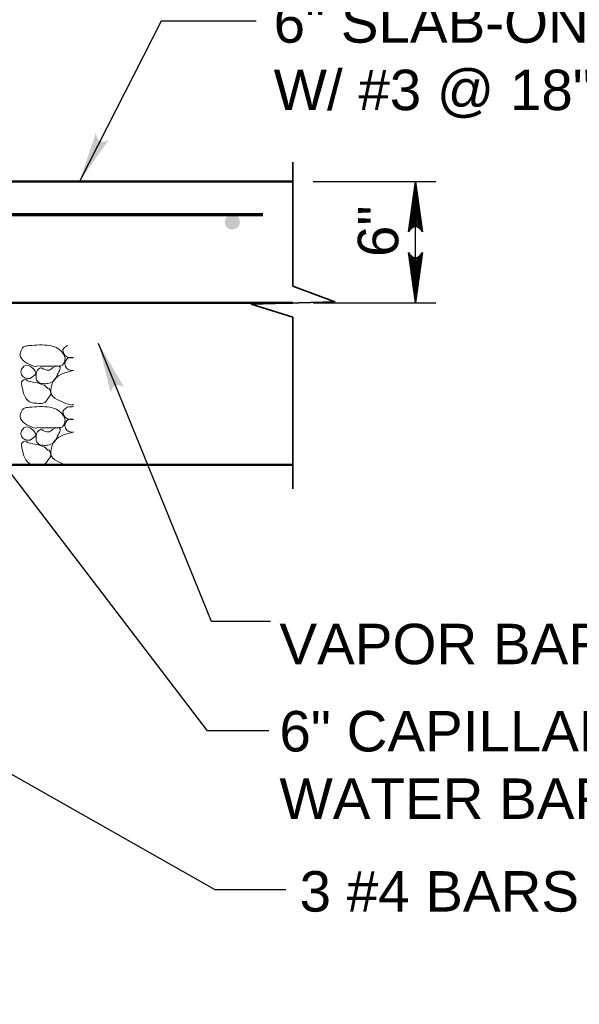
# Model space of a CAD drawing. Extents: x -312 to 328, y -156 to 292.
# Tile 29 of 89: x -109 to -81, y 56 to 104. Entities that reach past the tile are written whole.
import ezdxf

# ---------------------------------------------------------------- set-up
doc = ezdxf.new("R2010")
doc.units = 0
doc.header["$MEASUREMENT"] = 0
for name, color, linetype, lineweight in [('Level 1', 253, 'Continuous', 18), ('Level 45', 253, 'Continuous', 18), ('S-Anno-Brkl', 2, 'Continuous', 35), ('S-Anno-Dims', 33, 'Continuous', 35), ('S-Anno-Patt-Capy', 1, 'Continuous', 18), ('S-Anno-Text', 53, 'Continuous', 25), ('S-Sect-Conc', 6, 'Continuous', 50), ('S-Sect-Fngr', 2, 'Continuous', 50), ('S-Sect-Rbar', 7, 'Continuous', 70)]:
    doc.layers.add(name, color=color, linetype=linetype, lineweight=lineweight)
doc.styles.add('NOTES', font='romans.shx')

# ---------------------------------------------------------------- blocks, each defined once
blk = doc.blocks.new('REBAR')
at = {"layer": 'Level 45', "linetype": 'Continuous', "lineweight": 25}
h = blk.add_hatch(color=31, dxfattribs=at)
edge = h.paths.add_edge_path()
edge.add_arc((0, 0), 0.375, 0, 360)
blk = doc.blocks.new('LARROW')
at = {"color": 0, "linetype": 'ByBlock', "lineweight": -2, "flags": 128}
blk.add_lwpolyline([(-4.925, 0.713), (0, 0), (-4.921, -0.713), (-4.768, -0.594), (-4.551, -0.382), (-4.445, -0.185), (-4.417, 0), (-4.457, 0.209), (-4.571, 0.413), (-4.791, 0.614), (-4.925, 0.713), (-0.146, 0.008), (-4.764, -0.665), (-4.622, -0.559), (-4.394, -0.343), (-4.319, -0.063), (-4.37, 0.217), (-4.504, 0.409), (-4.665, 0.567), (-4.776, 0.654), (-0.406, 0.008), (-4.555, -0.587), (-4.409, -0.492), (-4.335, -0.37), (-4.252, -0.213), (-4.209, 0.008), (-4.232, 0.189), (-4.319, 0.331), (-4.496, 0.445), (-4.614, 0.583), (-0.709, 0.008), (-4.327, -0.5), (-4.165, -0.299), (-4.118, -0.055), (-4.142, 0.217), (-4.453, 0.512), (-1.047, 0.024), (-4.118, -0.406), (-4.075, -0.264), (-3.98, -0.035), (-4.039, 0.209), (-4.283, 0.425), (-1.358, 0.024), (-4.008, -0.315), (-3.921, -0.142), (-3.882, 0.043), (-4.067, 0.331), (-1.728, 0.024), (-3.846, -0.236), (-3.787, -0.106), (-3.772, 0.043), (-3.921, 0.252), (-2.169, 0.024), (-3.713, -0.15), (-3.669, 0.051), (-3.811, 0.173), (-2.531, 0.024), (-3.61, -0.091), (-3.634, 0.102), (-2.902, 0.024), (-3.567, -0.028), (-3.587, 0.031), (-3.358, 0.031)], dxfattribs=at)

msp = doc.modelspace()

# ---------------------------------------------------------------- hatches: boundary and pattern name
at = {"layer": 'S-Anno-Text', "extrusion": (0, 0, -1)}
for points in [[(105.8086, 96.39587), (104.34958, 98.46036), (104.425, 98.42256), (104.56673, 98.3691), (104.6858, 98.36469), (104.78923, 98.39501), (104.86659, 98.45014), (104.93125, 98.54374), (104.97745, 98.69078), (104.99542, 98.7875)], [(104.25837, 85.94149), (104.23757, 86.02325), (104.18522, 86.1654), (104.11061, 86.25831), (104.01999, 86.31665), (103.92767, 86.33904), (103.81459, 86.32666), (103.67318, 86.26534), (103.5883, 86.21562), (104.8641, 88.39587)]]:
    msp.add_hatch(color=256, dxfattribs=at).paths.add_polyline_path(points, flags=16)

# ---------------------------------------------------------------- linework, layer by layer
at = {"layer": 'Level 1', "color": 214, "linetype": 'Continuous', "lineweight": 25}
msp.add_3dface([(-311.9741, -156.26001), (328.0259, -156.26001), (328.0259, 291.73999), (-311.9741, 291.73999)], dxfattribs=at)
msp.add_3dface([(-311.9741, -156.26001), (328.0259, -156.26001), (328.0259, 291.73999), (-311.9741, 291.73999)], dxfattribs=at)
msp.add_3dface([(-311.9741, -156.26001), (328.0259, -156.26001), (328.0259, 291.73999), (-311.9741, 291.73999)], dxfattribs=at)
at = {"layer": 'S-Anno-Brkl'}
for p, q in [((-95.24572, 91.22187), (-95.24572, 97.35462)), ((-95.24572, 81.20749), (-95.24572, 89.69024))]:
    msp.add_line(p, q, dxfattribs=at)
at = {"layer": 'S-Anno-Brkl', "flags": 128}
msp.add_lwpolyline([(-95.24572, 91.22187), (-93.18335, 90.45487), (-97.3081, 90.33687), (-95.24572, 89.69024)], dxfattribs=at)
at = {"layer": 'S-Anno-Dims', "lineweight": 25}
for p, q in [((-94.24772, 96.39587), (-88.18585, 96.39587)), ((-89.18385, 90.39587), (-89.18385, 96.39587)), ((-94.24772, 90.39587), (-88.18585, 90.39587))]:
    msp.add_line(p, q, dxfattribs=at)
at = {"layer": 'S-Anno-Patt-Capy'}
for points, knots in [([(-107.86235, 87.27737), (-107.99291, 87.22519), (-108.15265, 87.29566), (-108.29135, 87.36287), (-108.44239, 87.43607), (-108.56528, 87.51079), (-108.67085, 87.65087), (-108.74117, 87.74419), (-108.7494, 87.86632), (-108.72035, 87.96437), (-108.69213, 88.0596), (-108.64751, 88.15958), (-108.54935, 88.22087), (-108.4628, 88.2749), (-108.37537, 88.27591), (-108.28535, 88.28537), (-107.94895, 88.32071), (-107.60646, 88.33761), (-107.26985, 88.28537), (-107.04209, 88.25002), (-106.85001, 88.15701), (-106.66235, 87.96437), (-106.54484, 87.84375), (-106.49734, 87.68508), (-106.52585, 87.55637), (-106.54793, 87.45662), (-106.60827, 87.30209), (-106.71935, 87.28487), (-106.81483, 87.27007), (-106.91034, 87.27877), (-107.00585, 87.27737), (-107.29128, 87.27319), (-107.57695, 87.26443), (-107.86235, 87.27737)], [0, 0, 0, 0, 0.08069923, 0.08069923, 0.08069923, 0.16858781, 0.16858781, 0.16858781, 0.22713938, 0.22713938, 0.22713938, 0.28401047, 0.28401047, 0.28401047, 0.3341462, 0.3341462, 0.3341462, 0.52148755, 0.52148755, 0.52148755, 0.64824383, 0.64824383, 0.64824383, 0.72761313, 0.72761313, 0.72761313, 0.7891191, 0.7891191, 0.7891191, 0.84199126, 0.84199126, 0.84199126, 1, 1, 1, 1]), ([(-106.38185, 88.29887), (-106.41098, 88.27957), (-106.43986, 88.25994), (-106.46885, 88.24037), (-106.51761, 88.20744), (-106.56316, 88.17137), (-106.60085, 88.12337), (-106.63802, 88.07602), (-106.62015, 88.00361), (-106.60085, 87.94937), (-106.58408, 87.90227), (-106.56484, 87.858), (-106.52735, 87.81737), (-106.47499, 87.76065), (-106.42193, 87.7171), (-106.35185, 87.70037), (-106.28885, 87.68533), (-106.22584, 87.68055), (-106.16285, 87.68537), (-106.13922, 87.68718), (-106.11559, 87.68888), (-106.09197, 87.69112)], [0, 0, 0, 0, 0.09725895, 0.09725895, 0.09725895, 0.26089425, 0.26089425, 0.26089425, 0.42231348, 0.42231348, 0.42231348, 0.56247324, 0.56247324, 0.56247324, 0.75814744, 0.75814744, 0.75814744, 0.93403347, 0.93403347, 0.93403347, 1, 1, 1, 1]), ([(-106.09197, 87.05112), (-106.17001, 87.05188), (-106.24658, 87.06018), (-106.32335, 87.08687), (-106.40264, 87.11443), (-106.45361, 87.18536), (-106.49435, 87.25787), (-106.53755, 87.33477), (-106.53685, 87.43571), (-106.49435, 87.51437), (-106.4541, 87.58885), (-106.40127, 87.65638), (-106.32335, 87.68687), (-106.249, 87.71596), (-106.16188, 87.70607), (-106.09197, 87.67349)], [0, 0, 0, 0, 0.193952, 0.193952, 0.193952, 0.39429111, 0.39429111, 0.39429111, 0.60678283, 0.60678283, 0.60678283, 0.80800254, 0.80800254, 0.80800254, 1, 1, 1, 1]), ([(-108.23435, 86.65637), (-108.32231, 86.65718), (-108.41038, 86.65566), (-108.49835, 86.69237), (-108.57818, 86.72569), (-108.62872, 86.7907), (-108.66935, 86.86337), (-108.71244, 86.94045), (-108.71311, 87.04018), (-108.66935, 87.11987), (-108.6279, 87.19533), (-108.56768, 87.25876), (-108.49835, 87.29237), (-108.39719, 87.3414), (-108.25831, 87.29475), (-108.15485, 87.20537), (-108.0432, 87.10892), (-107.89372, 86.94616), (-107.98385, 86.86337), (-108.06044, 86.793), (-108.15353, 86.72696), (-108.23435, 86.65637)], [0, 0, 0, 0, 0.1287575, 0.1287575, 0.1287575, 0.24562102, 0.24562102, 0.24562102, 0.36957349, 0.36957349, 0.36957349, 0.48695068, 0.48695068, 0.48695068, 0.65818691, 0.65818691, 0.65818691, 0.84296435, 0.84296435, 0.84296435, 1, 1, 1, 1]), ([(-107.94635, 86.87837), (-107.94533, 86.82136), (-107.94358, 86.76437), (-107.94185, 86.70737), (-107.93986, 86.64209), (-107.93322, 86.57915), (-107.88035, 86.52137), (-107.79674, 86.43001), (-107.69463, 86.42025), (-107.59235, 86.40737), (-107.5185, 86.39807), (-107.4424, 86.39918), (-107.36885, 86.41487), (-107.26219, 86.43761), (-107.15896, 86.46417), (-107.07335, 86.54837), (-106.98856, 86.63176), (-106.96153, 86.73082), (-106.91435, 86.82737), (-106.85038, 86.95827), (-106.68485, 87.1253), (-106.79435, 87.24587), (-106.83361, 87.28911), (-106.89975, 87.28103), (-106.94885, 87.26837), (-106.99152, 87.25736), (-107.035, 87.24128), (-107.07635, 87.22187), (-107.1558, 87.18456), (-107.21352, 87.09959), (-107.29385, 87.07787), (-107.36662, 87.05819), (-107.45403, 87.08831), (-107.52785, 87.11087), (-107.57818, 87.12625), (-107.62511, 87.16461), (-107.67485, 87.17687), (-107.71008, 87.18555), (-107.7528, 87.18175), (-107.78735, 87.15737), (-107.83662, 87.1226), (-107.87029, 87.08261), (-107.89235, 87.03287), (-107.91227, 86.98794), (-107.93075, 86.9426), (-107.95085, 86.89787)], [0, 0, 0, 0, 0.05098032, 0.05098032, 0.05098032, 0.10936497, 0.10936497, 0.10936497, 0.2016765, 0.2016765, 0.2016765, 0.2683231, 0.2683231, 0.2683231, 0.3649605, 0.3649605, 0.3649605, 0.46066487, 0.46066487, 0.46066487, 0.59041539, 0.59041539, 0.59041539, 0.63694632, 0.63694632, 0.63694632, 0.67739303, 0.67739303, 0.67739303, 0.75513319, 0.75513319, 0.75513319, 0.82556166, 0.82556166, 0.82556166, 0.87358477, 0.87358477, 0.87358477, 0.90761278, 0.90761278, 0.90761278, 0.95615123, 0.95615123, 0.95615123, 1, 1, 1, 1]), ([(-106.17335, 85.34387), (-106.34657, 85.36599), (-106.51785, 85.43803), (-106.68935, 85.51487), (-106.84728, 85.58563), (-106.9892, 85.63256), (-107.11835, 85.77287), (-107.23119, 85.89548), (-107.23098, 86.06521), (-107.20385, 86.20187), (-107.16827, 86.38106), (-107.11072, 86.57032), (-106.94735, 86.71487), (-106.77976, 86.86315), (-106.60772, 86.91602), (-106.41785, 86.97137), (-106.30961, 87.00292), (-106.20316, 87.03848), (-106.09197, 87.05062)], [0, 0, 0, 0, 0.18248112, 0.18248112, 0.18248112, 0.35053025, 0.35053025, 0.35053025, 0.49737453, 0.49737453, 0.49737453, 0.68991134, 0.68991134, 0.68991134, 0.88741785, 0.88741785, 0.88741785, 1, 1, 1, 1]), ([(-107.32685, 86.18237), (-107.29069, 86.12884), (-107.25483, 86.07316), (-107.23085, 86.01737), (-107.18644, 85.91408), (-107.27043, 85.79094), (-107.34485, 85.68287), (-107.41949, 85.57446), (-107.48691, 85.47182), (-107.60435, 85.44137), (-107.70672, 85.41482), (-107.81089, 85.4293), (-107.91335, 85.43687), (-108.00724, 85.4438), (-108.10076, 85.44787), (-108.19385, 85.47587), (-108.30749, 85.51005), (-108.40416, 85.58635), (-108.46385, 85.69187), (-108.53773, 85.82249), (-108.57339, 85.95446), (-108.61085, 86.09387), (-108.63203, 86.17272), (-108.64781, 86.25178), (-108.66035, 86.33087), (-108.67027, 86.39348), (-108.69111, 86.4583), (-108.63935, 86.52137), (-108.58703, 86.58511), (-108.52715, 86.62688), (-108.47285, 86.62037), (-108.42514, 86.61465), (-108.38103, 86.54057), (-108.33035, 86.52737), (-108.19277, 86.49153), (-108.02535, 86.47938), (-107.87735, 86.43737), (-107.7641, 86.40522), (-107.65377, 86.36339), (-107.54285, 86.32337), (-107.46188, 86.29416), (-107.38293, 86.10592), (-107.32685, 86.18237)], [0, 0, 0, 0, 0.04615853, 0.04615853, 0.04615853, 0.13160894, 0.13160894, 0.13160894, 0.2173245, 0.2173245, 0.2173245, 0.29204872, 0.29204872, 0.29204872, 0.36052614, 0.36052614, 0.36052614, 0.44413312, 0.44413312, 0.44413312, 0.54763184, 0.54763184, 0.54763184, 0.60617511, 0.60617511, 0.60617511, 0.6525171, 0.6525171, 0.6525171, 0.69935604, 0.69935604, 0.69935604, 0.74050136, 0.74050136, 0.74050136, 0.85217777, 0.85217777, 0.85217777, 0.93762818, 0.93762818, 0.93762818, 1, 1, 1, 1]), ([(-107.86235, 84.22937), (-107.99291, 84.17719), (-108.15265, 84.24766), (-108.29135, 84.31487), (-108.44239, 84.38807), (-108.56528, 84.46279), (-108.67085, 84.60287), (-108.74117, 84.69619), (-108.7494, 84.81832), (-108.72035, 84.91637), (-108.69213, 85.0116), (-108.64751, 85.11158), (-108.54935, 85.17287), (-108.4628, 85.2269), (-108.37537, 85.22791), (-108.28535, 85.23737), (-107.94895, 85.27271), (-107.60646, 85.28961), (-107.26985, 85.23737), (-107.04209, 85.20202), (-106.85001, 85.10901), (-106.66235, 84.91637), (-106.54484, 84.79575), (-106.49734, 84.63708), (-106.52585, 84.50837), (-106.54793, 84.40862), (-106.60827, 84.25409), (-106.71935, 84.23687), (-106.81483, 84.22207), (-106.91034, 84.23077), (-107.00585, 84.22937), (-107.29128, 84.22519), (-107.57695, 84.21643), (-107.86235, 84.22937)], [0, 0, 0, 0, 0.08069923, 0.08069923, 0.08069923, 0.16858781, 0.16858781, 0.16858781, 0.22713938, 0.22713938, 0.22713938, 0.28401047, 0.28401047, 0.28401047, 0.3341462, 0.3341462, 0.3341462, 0.52148755, 0.52148755, 0.52148755, 0.64824383, 0.64824383, 0.64824383, 0.72761313, 0.72761313, 0.72761313, 0.7891191, 0.7891191, 0.7891191, 0.84199126, 0.84199126, 0.84199126, 1, 1, 1, 1]), ([(-106.38185, 85.25087), (-106.41098, 85.23157), (-106.43986, 85.21194), (-106.46885, 85.19237), (-106.51761, 85.15944), (-106.56316, 85.12337), (-106.60085, 85.07537), (-106.63802, 85.02802), (-106.62015, 84.95561), (-106.60085, 84.90137), (-106.58408, 84.85427), (-106.56484, 84.81), (-106.52735, 84.76937), (-106.47499, 84.71265), (-106.42193, 84.6691), (-106.35185, 84.65237), (-106.28885, 84.63733), (-106.22584, 84.63255), (-106.16285, 84.63737), (-106.13922, 84.63918), (-106.11559, 84.64088), (-106.09197, 84.64312)], [0, 0, 0, 0, 0.09725895, 0.09725895, 0.09725895, 0.26089425, 0.26089425, 0.26089425, 0.42231348, 0.42231348, 0.42231348, 0.56247324, 0.56247324, 0.56247324, 0.75814744, 0.75814744, 0.75814744, 0.93403347, 0.93403347, 0.93403347, 1, 1, 1, 1]), ([(-106.09197, 85.27024), (-106.13923, 85.25948), (-106.18717, 85.24476), (-106.23485, 85.25087), (-106.27385, 85.25587), (-106.31285, 85.26087), (-106.35185, 85.26587)], [0, 0, 0, 0, 0.55002111, 0.55002111, 0.55002111, 1, 1, 1, 1]), ([(-108.23435, 83.60837), (-108.32231, 83.60918), (-108.41038, 83.60766), (-108.49835, 83.64437), (-108.57818, 83.67769), (-108.62872, 83.7427), (-108.66935, 83.81537), (-108.71244, 83.89245), (-108.71311, 83.99218), (-108.66935, 84.07187), (-108.6279, 84.14733), (-108.56768, 84.21076), (-108.49835, 84.24437), (-108.39719, 84.2934), (-108.25831, 84.24675), (-108.15485, 84.15737), (-108.0432, 84.06092), (-107.89372, 83.89816), (-107.98385, 83.81537), (-108.06044, 83.745), (-108.15353, 83.67896), (-108.23435, 83.60837)], [0, 0, 0, 0, 0.1287575, 0.1287575, 0.1287575, 0.24562102, 0.24562102, 0.24562102, 0.36957349, 0.36957349, 0.36957349, 0.48695068, 0.48695068, 0.48695068, 0.65818691, 0.65818691, 0.65818691, 0.84296435, 0.84296435, 0.84296435, 1, 1, 1, 1]), ([(-107.94635, 83.83037), (-107.94533, 83.77336), (-107.94358, 83.71637), (-107.94185, 83.65937), (-107.93986, 83.59409), (-107.93322, 83.53115), (-107.88035, 83.47337), (-107.79674, 83.38201), (-107.69463, 83.37225), (-107.59235, 83.35937), (-107.5185, 83.35007), (-107.4424, 83.35118), (-107.36885, 83.36687), (-107.26219, 83.38961), (-107.15896, 83.41617), (-107.07335, 83.50037), (-106.98856, 83.58376), (-106.96153, 83.68282), (-106.91435, 83.77937), (-106.85038, 83.91027), (-106.68485, 84.0773), (-106.79435, 84.19787), (-106.83361, 84.24111), (-106.89975, 84.23303), (-106.94885, 84.22037), (-106.99152, 84.20936), (-107.035, 84.19328), (-107.07635, 84.17387), (-107.1558, 84.13656), (-107.21352, 84.05159), (-107.29385, 84.02987), (-107.36662, 84.01019), (-107.45403, 84.04031), (-107.52785, 84.06287), (-107.57818, 84.07825), (-107.62511, 84.11661), (-107.67485, 84.12887), (-107.71008, 84.13755), (-107.7528, 84.13375), (-107.78735, 84.10937), (-107.83662, 84.0746), (-107.87029, 84.03461), (-107.89235, 83.98487), (-107.91227, 83.93994), (-107.93075, 83.8946), (-107.95085, 83.84987)], [0, 0, 0, 0, 0.05098032, 0.05098032, 0.05098032, 0.10936497, 0.10936497, 0.10936497, 0.2016765, 0.2016765, 0.2016765, 0.2683231, 0.2683231, 0.2683231, 0.3649605, 0.3649605, 0.3649605, 0.46066487, 0.46066487, 0.46066487, 0.59041539, 0.59041539, 0.59041539, 0.63694632, 0.63694632, 0.63694632, 0.67739303, 0.67739303, 0.67739303, 0.75513319, 0.75513319, 0.75513319, 0.82556166, 0.82556166, 0.82556166, 0.87358477, 0.87358477, 0.87358477, 0.90761278, 0.90761278, 0.90761278, 0.95615123, 0.95615123, 0.95615123, 1, 1, 1, 1]), ([(-106.09197, 84.00312), (-106.17001, 84.00388), (-106.24658, 84.01218), (-106.32335, 84.03887), (-106.40264, 84.06643), (-106.45361, 84.13736), (-106.49435, 84.20987), (-106.53755, 84.28677), (-106.53685, 84.38771), (-106.49435, 84.46637), (-106.4541, 84.54085), (-106.40127, 84.60838), (-106.32335, 84.63887), (-106.249, 84.66796), (-106.16188, 84.65807), (-106.09197, 84.62549)], [0, 0, 0, 0, 0.193952, 0.193952, 0.193952, 0.39429111, 0.39429111, 0.39429111, 0.60678283, 0.60678283, 0.60678283, 0.80800254, 0.80800254, 0.80800254, 1, 1, 1, 1]), ([(-106.52422, 82.39587), (-106.57978, 82.4183), (-106.63435, 82.44288), (-106.68935, 82.46687), (-106.8425, 82.53368), (-106.98502, 82.59364), (-107.11835, 82.72487), (-107.23485, 82.83954), (-107.23098, 83.01721), (-107.20385, 83.15387), (-107.16827, 83.33306), (-107.11072, 83.52232), (-106.94735, 83.66687), (-106.77976, 83.81515), (-106.60772, 83.86802), (-106.41785, 83.92337), (-106.30961, 83.95492), (-106.20316, 83.99048), (-106.09197, 84.00262)], [0, 0, 0, 0, 0.06873339, 0.06873339, 0.06873339, 0.26016449, 0.26016449, 0.26016449, 0.42744036, 0.42744036, 0.42744036, 0.6467663, 0.6467663, 0.6467663, 0.87175342, 0.87175342, 0.87175342, 1, 1, 1, 1]), ([(-108.00747, 82.39587), (-108.07028, 82.40137), (-108.13204, 82.41104), (-108.19385, 82.42787), (-108.30686, 82.45864), (-108.40388, 82.53853), (-108.46385, 82.64387), (-108.53808, 82.77427), (-108.57339, 82.90646), (-108.61085, 83.04587), (-108.63203, 83.12472), (-108.64781, 83.20378), (-108.66035, 83.28287), (-108.67027, 83.34548), (-108.69111, 83.4103), (-108.63935, 83.47337), (-108.58703, 83.53711), (-108.52715, 83.57888), (-108.47285, 83.57237), (-108.42514, 83.56665), (-108.38103, 83.49257), (-108.33035, 83.47937), (-108.19277, 83.44353), (-108.02535, 83.43138), (-107.87735, 83.38937), (-107.7641, 83.35722), (-107.65377, 83.31539), (-107.54285, 83.27537), (-107.46188, 83.24616), (-107.38293, 83.05792), (-107.32685, 83.13437)], [0, 0, 0, 0, 0.06673241, 0.06673241, 0.06673241, 0.18875097, 0.18875097, 0.18875097, 0.33980015, 0.33980015, 0.33980015, 0.42523998, 0.42523998, 0.42523998, 0.49287289, 0.49287289, 0.49287289, 0.56123106, 0.56123106, 0.56123106, 0.6212798, 0.6212798, 0.6212798, 0.78426374, 0.78426374, 0.78426374, 0.90897266, 0.90897266, 0.90897266, 1, 1, 1, 1]), ([(-107.32685, 83.13437), (-107.29069, 83.08084), (-107.25469, 83.02518), (-107.23085, 82.96937), (-107.18671, 82.86604), (-107.27027, 82.74147), (-107.34485, 82.63487), (-107.41791, 82.53043), (-107.48437, 82.4293), (-107.59535, 82.39587)], [0, 0, 0, 0, 0.21436573, 0.21436573, 0.21436573, 0.61120763, 0.61120763, 0.61120763, 1, 1, 1, 1])]:
    msp.add_open_spline(points, degree=3, knots=knots, dxfattribs=at)
msp.add_open_spline([(-106.09197, 85.38474), (-106.1191, 85.37112), (-106.14622, 85.35749), (-106.17335, 85.34387)], degree=3, dxfattribs=at)
at = {"layer": 'S-Anno-Text', "flags": 128}
for points in [[(-97.0681, 104.32737), (-101.76447, 104.32737), (-105.8086, 96.39587)], [(-96.34897, 74.64649), (-99.28197, 74.64649), (-104.8641, 88.39587)], [(-96.4436, 69.24474), (-99.4711, 69.24474), (-111.29785, 84.69187)], [(-95.59197, 61.37899), (-99.09272, 61.37899), (-116.31235, 71.14012)]]:
    msp.add_lwpolyline(points, dxfattribs=at)
at = {"layer": 'S-Sect-Conc'}
for p, q in [((-119.24572, 96.39587), (-95.24572, 96.39587)), ((-119.24572, 90.39587), (-95.24572, 90.39587))]:
    msp.add_line(p, q, dxfattribs=at)
at = {"layer": 'S-Sect-Fngr'}
msp.add_line((-119.24572, 82.39587), (-95.24572, 82.39587), dxfattribs=at)
at = {"layer": 'S-Sect-Rbar'}
msp.add_line((-118.0006, 94.77087), (-96.73135, 94.77087), dxfattribs=at)

# ---------------------------------------------------------------- block references
at = {"layer": 'Level 45', "color": 31, "linetype": 'Continuous', "lineweight": 25, "rotation": 90}
msp.add_blockref('REBAR', (-98.24572, 94.39587), dxfattribs=at)
at = {"layer": 'S-Anno-Dims', "lineweight": 25, "xscale": 0.5065787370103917, "yscale": 0.4901954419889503, "zscale": 0.03175}
for p, rotation in [((-89.18385, 96.39587), 90), ((-89.18385, 90.39587), 270)]:
    msp.add_blockref('LARROW', p, dxfattribs=dict(at, rotation=rotation))

# ---------------------------------------------------------------- texts
at = {"layer": 'S-Anno-Dims', "lineweight": 25, "insert": (-92.03784, 92.66417), "char_height": 2, "attachment_point": 1, "rotation": 90, "line_spacing_factor": 0.734563, "style": 'NOTES'}
msp.add_mtext('\\fArial|b0|i0|c0|p39;6"', dxfattribs=at)
at = {"layer": 'S-Anno-Text', "char_height": 2, "attachment_point": 1, "style": 'NOTES'}
for s, insert in [('\\fArial|b0|i0|c0|p39;6" SLAB-ON-GRADE\\PW/ #3 @ 18" E.W.', (-96.2006, 105.25722)), ('\\fArial|b0|i0|c0|p39;6" CAPILLARY\\PWATER BARRIER', (-95.91435, 70.22418))]:
    msp.add_mtext(s, dxfattribs=dict(at, insert=insert))
at = {"layer": 'S-Anno-Text', "char_height": 2, "attachment_point": 1, "line_spacing_factor": 0.73751, "style": 'NOTES'}
for s, insert in [('\\fArial|b0|i0|c0|p39;VAPOR BARRIER', (-95.91435, 74.53656)), ('\\fArial|b0|i0|c0|p39;3 #4 BARS', (-94.91647, 62.30833))]:
    msp.add_mtext(s, dxfattribs=dict(at, insert=insert))

doc.saveas('drawing.dxf')
